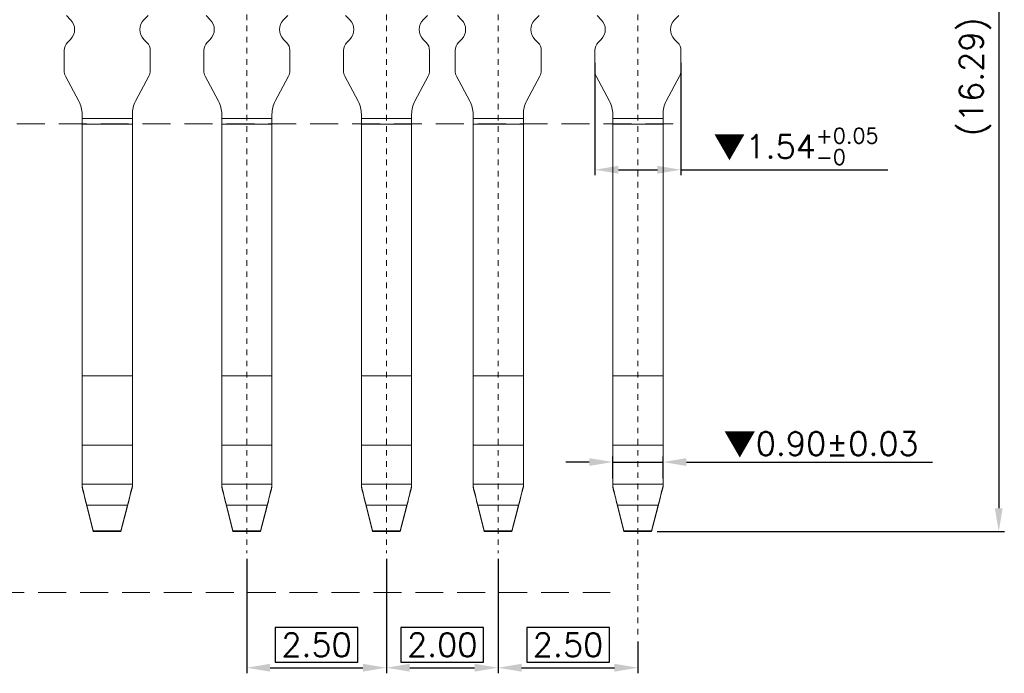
# Model space of a CAD drawing. Header units: millimetres. Extents: x -1657 to 8845, y -11980 to 3013.
# Tile 220 of 256: x 436 to 454, y 2291 to 2303. Entities that reach past the tile are written whole.
import ezdxf

# ---------------------------------------------------------------- set-up
doc = ezdxf.new("R2010")
doc.units = ezdxf.units.MM
doc.linetypes.add('CENTER', pattern=[2, 1.25, -0.25, 0.25, -0.25])
doc.linetypes.add('DASHED2', pattern=[0.375, 0.25, -0.125])
doc.layers.add('51', color=6, linetype='CENTER')
doc.layers.add('标注', color=3, linetype='Continuous', lineweight=9)
doc.styles.add('ROMANS', font='ROMANS.SHX')
doc.dimstyles.new('STANDARD$0', dxfattribs={"dimscale": 0.166667, "dimtxt": 2.5, "dimasz": 1.8, "dimexe": 0.5, "dimexo": 0.5, "dimgap": 1, "dimtad": 0, "dimzin": 0, "dimdsep": 46, "dimtxsty": 'ROMANS', "dimcen": 0, "dimclrd": 256, "dimclre": 256, "dimclrt": 4, "dimadec": 0, "dimazin": 0, "dimtfac": 0.7, "dimtofl": 0, "dimtmove": 0, "dimatfit": 3, "dimfxl": 0, "dimtolj": 1, "dimtzin": 0, "dimarcsym": 0})

# ---------------------------------------------------------------- blocks, each defined once
blk = doc.blocks.new('*D251')
at = {"color": 0, "linetype": 'Continuous', "lineweight": -2, "ltscale": 5}
for p, q in [((447.744, 2309.903), (454.104, 2309.903)), ((454.004, 2309.483), (454.004, 2294.035)), ((447.889, 2293.615), (454.104, 2293.615))]:
    blk.add_line(p, q, dxfattribs=at)
at = {"color": 0, "linetype": 'Continuous', "ltscale": 5}
for points in [[(453.934, 2309.483), (454.074, 2309.483), (454.004, 2309.903)], [(453.934, 2294.035), (454.074, 2294.035), (454.004, 2293.615)]]:
    blk.add_solid(points, dxfattribs=at)
at = {"layer": 'Defpoints', "color": 0, "linetype": 'Continuous', "ltscale": 5}
for p in [(447.644, 2309.903), (447.789, 2293.615), (454.004, 2293.615)]:
    blk.add_point(p, dxfattribs=at)
at = {"color": 0, "linetype": 'Continuous', "lineweight": 9, "ltscale": 5, "insert": (453.584, 2301.759), "char_height": 0.42, "attachment_point": 5, "rotation": 90, "style": 'ROMANS'}
blk.add_mtext('\\A1;(16.29)', dxfattribs=at)
blk = doc.blocks.new('*D214')
at = {"color": 0, "linetype": 'Continuous', "lineweight": -2, "ltscale": 5}
for p, q in [((440.541, 2293.127), (440.541, 2291.078)), ((443.041, 2293.127), (443.041, 2291.078)), ((442.531, 2291.898), (441.051, 2291.898)), ((441.051, 2291.898), (441.051, 2291.278)), ((442.531, 2291.278), (442.531, 2291.898)), ((441.051, 2291.278), (442.531, 2291.278)), ((440.961, 2291.178), (442.621, 2291.178))]:
    blk.add_line(p, q, dxfattribs=at)
at = {"color": 0, "linetype": 'Continuous', "ltscale": 5}
for points in [[(440.961, 2291.248), (440.961, 2291.108), (440.541, 2291.178)], [(442.621, 2291.248), (442.621, 2291.108), (443.041, 2291.178)]]:
    blk.add_solid(points, dxfattribs=at)
at = {"layer": 'Defpoints', "color": 0, "linetype": 'Continuous', "ltscale": 5}
for p in [(440.541, 2293.227), (443.041, 2293.227), (443.041, 2291.178)]:
    blk.add_point(p, dxfattribs=at)
at = {"color": 0, "linetype": 'Continuous', "lineweight": 9, "ltscale": 5, "insert": (441.791, 2291.588), "char_height": 0.42, "attachment_point": 5, "style": 'ROMANS'}
blk.add_mtext('\\A1;2.50', dxfattribs=at)
blk = doc.blocks.new('*D265')
at = {"color": 0, "linetype": 'Continuous', "lineweight": -2, "ltscale": 5}
for p, q in [((446.774, 2302.012), (446.774, 2299.995)), ((448.314, 2302.012), (448.314, 2299.995)), ((447.194, 2300.095), (447.894, 2300.095)), ((448.314, 2300.095), (452.016, 2300.095))]:
    blk.add_line(p, q, dxfattribs=at)
at = {"color": 0, "linetype": 'Continuous', "ltscale": 5}
for points in [[(447.194, 2300.165), (447.194, 2300.025), (446.774, 2300.095)], [(447.894, 2300.165), (447.894, 2300.025), (448.314, 2300.095)]]:
    blk.add_solid(points, dxfattribs=at)
at = {"layer": 'Defpoints', "color": 0, "linetype": 'Continuous', "ltscale": 5}
for p in [(446.774, 2302.112), (448.314, 2302.112), (448.314, 2300.095)]:
    blk.add_point(p, dxfattribs=at)
at = {"color": 0, "linetype": 'Continuous', "lineweight": 9, "ltscale": 5, "insert": (450.375, 2300.513), "char_height": 0.42, "attachment_point": 5, "style": 'ROMANS'}
blk.add_mtext('\\A1;{\\fSimSun|b0|i0|c134|p6;▼}1.54{\\H0.273000;\\S+0.05^ -0;}', dxfattribs=at)
blk = doc.blocks.new('*D219')
at = {"color": 0, "linetype": 'Continuous', "lineweight": -2, "ltscale": 5}
for p, q in [((445.041, 2293.127), (445.041, 2291.078)), ((447.033, 2291.898), (445.553, 2291.898)), ((445.553, 2291.898), (445.553, 2291.278)), ((447.033, 2291.278), (447.033, 2291.898)), ((447.544, 2291.648), (447.544, 2291.078)), ((445.553, 2291.278), (447.033, 2291.278)), ((445.461, 2291.178), (447.124, 2291.178))]:
    blk.add_line(p, q, dxfattribs=at)
at = {"color": 0, "linetype": 'Continuous', "ltscale": 5}
for points in [[(445.461, 2291.248), (445.461, 2291.108), (445.041, 2291.178)], [(447.124, 2291.248), (447.124, 2291.108), (447.544, 2291.178)]]:
    blk.add_solid(points, dxfattribs=at)
at = {"layer": 'Defpoints', "color": 0, "linetype": 'Continuous', "ltscale": 5}
for p in [(445.041, 2293.227), (447.544, 2291.748), (447.544, 2291.178)]:
    blk.add_point(p, dxfattribs=at)
at = {"color": 0, "linetype": 'Continuous', "lineweight": 9, "ltscale": 5, "insert": (446.293, 2291.588), "char_height": 0.42, "attachment_point": 5, "style": 'ROMANS'}
blk.add_mtext('\\A1;2.50', dxfattribs=at)
blk = doc.blocks.new('*D277')
at = {"color": 0, "linetype": 'Continuous', "lineweight": -2, "ltscale": 5}
for p, q in [((443.041, 2293.127), (443.041, 2291.078)), ((445.041, 2293.127), (445.041, 2291.078)), ((444.781, 2291.898), (443.301, 2291.898)), ((443.301, 2291.898), (443.301, 2291.278)), ((444.781, 2291.278), (444.781, 2291.898)), ((443.301, 2291.278), (444.781, 2291.278)), ((443.461, 2291.178), (444.621, 2291.178))]:
    blk.add_line(p, q, dxfattribs=at)
at = {"color": 0, "linetype": 'Continuous', "ltscale": 5}
for points in [[(443.461, 2291.248), (443.461, 2291.108), (443.041, 2291.178)], [(444.621, 2291.248), (444.621, 2291.108), (445.041, 2291.178)]]:
    blk.add_solid(points, dxfattribs=at)
at = {"layer": 'Defpoints', "color": 0, "linetype": 'Continuous', "ltscale": 5}
for p in [(443.041, 2293.227), (445.041, 2293.227), (445.041, 2291.178)]:
    blk.add_point(p, dxfattribs=at)
at = {"color": 0, "linetype": 'Continuous', "lineweight": 9, "ltscale": 5, "insert": (444.041, 2291.588), "char_height": 0.42, "attachment_point": 5, "style": 'ROMANS'}
blk.add_mtext('\\A1;2.00', dxfattribs=at)
blk = doc.blocks.new('*D278')
at = {"color": 0, "linetype": 'Continuous', "lineweight": -2, "ltscale": 5}
for p, q in [((447.094, 2294.568), (447.094, 2294.961)), ((447.994, 2294.568), (447.994, 2294.961)), ((446.674, 2294.861), (446.254, 2294.861)), ((447.094, 2294.861), (447.994, 2294.861)), ((448.414, 2294.861), (452.819, 2294.861))]:
    blk.add_line(p, q, dxfattribs=at)
at = {"color": 0, "linetype": 'Continuous', "ltscale": 5}
for points in [[(446.674, 2294.931), (446.674, 2294.791), (447.094, 2294.861)], [(448.414, 2294.931), (448.414, 2294.791), (447.994, 2294.861)]]:
    blk.add_solid(points, dxfattribs=at)
at = {"layer": 'Defpoints', "color": 0, "linetype": 'Continuous', "ltscale": 5}
for p in [(447.994, 2294.861), (447.094, 2294.468), (447.994, 2294.468)]:
    blk.add_point(p, dxfattribs=at)
at = {"color": 0, "linetype": 'Continuous', "lineweight": 9, "ltscale": 5, "insert": (450.826, 2295.171), "char_height": 0.42, "attachment_point": 5, "style": 'ROMANS'}
blk.add_mtext('\\A1;{\\fSimSun|b0|i0|c134|p6;▼}0.90%%p0.03', dxfattribs=at)

msp = doc.modelspace()

# ---------------------------------------------------------------- linework, layer by layer
at = {"color": 7, "linetype": 'Continuous', "lineweight": 15}
for p, q in [((437.3871, 2302.7819), (437.3125, 2302.8565)), ((438.7007, 2302.7819), (438.7753, 2302.8565)), ((439.8871, 2302.7819), (439.8125, 2302.8565)), ((441.2007, 2302.7819), (441.2753, 2302.8565)), ((442.3871, 2302.7819), (442.3125, 2302.8565)), ((443.7007, 2302.7819), (443.7753, 2302.8565)), ((444.3871, 2302.7819), (444.3125, 2302.8565)), ((445.7007, 2302.7819), (445.7753, 2302.8565)), ((446.8871, 2302.7819), (446.8125, 2302.8565)), ((448.2007, 2302.7819), (448.2753, 2302.8565)), ((437.3325, 2302.3737), (437.3871, 2302.4283)), ((438.7553, 2302.3737), (438.7007, 2302.4283)), ((439.8325, 2302.3737), (439.8871, 2302.4283)), ((441.2553, 2302.3737), (441.2007, 2302.4283)), ((442.3325, 2302.3737), (442.3871, 2302.4283)), ((443.7553, 2302.3737), (443.7007, 2302.4283)), ((444.3325, 2302.3737), (444.3871, 2302.4283)), ((445.7553, 2302.3737), (445.7007, 2302.4283)), ((446.8325, 2302.3737), (446.8871, 2302.4283)), ((448.2553, 2302.3737), (448.2007, 2302.4283)), ((437.2739, 2301.8651), (437.2739, 2302.2323)), ((438.8139, 2301.8651), (438.8139, 2302.2323)), ((439.7739, 2301.8651), (439.7739, 2302.2323)), ((441.3139, 2301.8651), (441.3139, 2302.2323)), ((442.2739, 2301.8651), (442.2739, 2302.2323)), ((443.8139, 2301.8651), (443.8139, 2302.2323)), ((444.2739, 2301.8651), (444.2739, 2302.2323)), ((445.8139, 2301.8651), (445.8139, 2302.2323)), ((446.7739, 2301.8651), (446.7739, 2302.2323)), ((448.3139, 2301.8651), (448.3139, 2302.2323)), ((437.5351, 2301.3254), (437.2974, 2301.771)), ((438.5527, 2301.3254), (438.7904, 2301.771)), ((440.0351, 2301.3254), (439.7974, 2301.771)), ((441.0527, 2301.3254), (441.2904, 2301.771)), ((442.5351, 2301.3254), (442.2974, 2301.771)), ((443.5527, 2301.3254), (443.7904, 2301.771)), ((444.5351, 2301.3254), (444.2974, 2301.771)), ((445.5527, 2301.3254), (445.7904, 2301.771)), ((447.0351, 2301.3254), (446.7974, 2301.771)), ((448.0527, 2301.3254), (448.2904, 2301.771)), ((437.5939, 2301.0155), (437.5939, 2301.0901)), ((438.4939, 2301.0155), (437.5939, 2301.0155)), ((437.5939, 2300.9095), (437.5939, 2301.0155)), ((438.4939, 2301.0155), (438.4939, 2301.0901)), ((438.4939, 2300.9095), (438.4939, 2301.0155)), ((440.0939, 2301.0155), (440.0939, 2301.0901)), ((440.0939, 2300.9095), (440.0939, 2301.0155)), ((440.9939, 2301.0155), (440.0939, 2301.0155)), ((440.9939, 2301.0155), (440.9939, 2301.0901)), ((440.9939, 2300.9095), (440.9939, 2301.0155)), ((442.5939, 2301.0155), (442.5939, 2301.0901)), ((442.5939, 2300.9095), (442.5939, 2301.0155)), ((443.4939, 2301.0155), (442.5939, 2301.0155)), ((443.4939, 2301.0155), (443.4939, 2301.0901)), ((443.4939, 2300.9095), (443.4939, 2301.0155)), ((444.5939, 2301.0155), (444.5939, 2301.0901)), ((444.5939, 2300.9095), (444.5939, 2301.0155)), ((445.4939, 2301.0155), (444.5939, 2301.0155)), ((445.4939, 2301.0155), (445.4939, 2301.0901)), ((445.4939, 2300.9095), (445.4939, 2301.0155)), ((447.0939, 2301.0155), (447.0939, 2301.0901)), ((447.0939, 2300.9095), (447.0939, 2301.0155)), ((447.9939, 2301.0155), (447.0939, 2301.0155)), ((447.9939, 2301.0155), (447.9939, 2301.0901)), ((447.9939, 2300.9095), (447.9939, 2301.0155)), ((438.4939, 2300.9095), (437.5939, 2300.9095)), ((437.5939, 2296.4066), (437.5939, 2300.9095)), ((438.4939, 2296.4066), (438.4939, 2300.9095)), ((440.0939, 2296.4066), (440.0939, 2300.9095)), ((440.9939, 2300.9095), (440.0939, 2300.9095)), ((440.9939, 2296.4066), (440.9939, 2300.9095)), ((442.5939, 2296.4066), (442.5939, 2300.9095)), ((443.4939, 2300.9095), (442.5939, 2300.9095)), ((443.4939, 2296.4066), (443.4939, 2300.9095)), ((444.5939, 2296.4066), (444.5939, 2300.9095)), ((445.4939, 2300.9095), (444.5939, 2300.9095)), ((445.4939, 2296.4066), (445.4939, 2300.9095)), ((447.0939, 2296.4066), (447.0939, 2300.9095)), ((447.9939, 2300.9095), (447.0939, 2300.9095)), ((447.9939, 2296.4066), (447.9939, 2300.9095)), ((438.4939, 2296.4066), (437.5939, 2296.4066)), ((437.5939, 2295.1637), (437.5939, 2296.4066)), ((438.4939, 2295.1637), (438.4939, 2296.4066)), ((440.0939, 2295.1637), (440.0939, 2296.4066)), ((440.9939, 2296.4066), (440.0939, 2296.4066)), ((440.9939, 2295.1637), (440.9939, 2296.4066)), ((442.5939, 2295.1637), (442.5939, 2296.4066)), ((443.4939, 2296.4066), (442.5939, 2296.4066)), ((443.4939, 2295.1637), (443.4939, 2296.4066)), ((444.5939, 2295.1637), (444.5939, 2296.4066)), ((445.4939, 2296.4066), (444.5939, 2296.4066)), ((445.4939, 2295.1637), (445.4939, 2296.4066)), ((447.0939, 2295.1637), (447.0939, 2296.4066)), ((447.9939, 2296.4066), (447.0939, 2296.4066)), ((447.9939, 2295.1637), (447.9939, 2296.4066)), ((438.4939, 2295.1637), (437.5939, 2295.1637)), ((437.5939, 2294.4677), (437.5939, 2295.1637)), ((438.4939, 2294.4677), (438.4939, 2295.1637)), ((440.0939, 2294.4677), (440.0939, 2295.1637)), ((440.9939, 2295.1637), (440.0939, 2295.1637)), ((440.9939, 2294.4677), (440.9939, 2295.1637)), ((442.5939, 2294.4677), (442.5939, 2295.1637)), ((443.4939, 2295.1637), (442.5939, 2295.1637)), ((443.4939, 2294.4677), (443.4939, 2295.1637)), ((444.5939, 2294.4677), (444.5939, 2295.1637)), ((445.4939, 2295.1637), (444.5939, 2295.1637)), ((445.4939, 2294.4677), (445.4939, 2295.1637)), ((447.0939, 2294.4677), (447.0939, 2295.1637)), ((447.9939, 2295.1637), (447.0939, 2295.1637)), ((447.9939, 2294.4677), (447.9939, 2295.1637)), ((438.4939, 2294.4677), (437.5939, 2294.4677)), ((437.5939, 2294.4333), (437.5939, 2294.4677)), ((437.5939, 2294.418), (437.5939, 2294.4333)), ((438.4939, 2294.4333), (438.4939, 2294.4677)), ((438.4939, 2294.4333), (438.4939, 2294.418)), ((440.0939, 2294.4333), (440.0939, 2294.4677)), ((440.9939, 2294.4677), (440.0939, 2294.4677)), ((440.0939, 2294.418), (440.0939, 2294.4333)), ((440.9939, 2294.4333), (440.9939, 2294.4677)), ((440.9939, 2294.4333), (440.9939, 2294.418)), ((442.5939, 2294.4333), (442.5939, 2294.4677)), ((443.4939, 2294.4677), (442.5939, 2294.4677)), ((442.5939, 2294.418), (442.5939, 2294.4333)), ((443.4939, 2294.4333), (443.4939, 2294.4677)), ((443.4939, 2294.4333), (443.4939, 2294.418)), ((444.5939, 2294.4333), (444.5939, 2294.4677)), ((445.4939, 2294.4677), (444.5939, 2294.4677)), ((444.5939, 2294.418), (444.5939, 2294.4333)), ((445.4939, 2294.4333), (445.4939, 2294.4677)), ((445.4939, 2294.4333), (445.4939, 2294.418)), ((447.0939, 2294.4333), (447.0939, 2294.4677)), ((447.9939, 2294.4677), (447.0939, 2294.4677)), ((447.0939, 2294.418), (447.0939, 2294.4333)), ((447.9939, 2294.4333), (447.9939, 2294.4677)), ((447.9939, 2294.4333), (447.9939, 2294.418)), ((438.4065, 2294.0863), (437.6792, 2294.0863)), ((437.6792, 2294.0863), (437.7939, 2293.6282)), ((437.7939, 2293.6151), (437.6792, 2294.0732)), ((438.2889, 2293.6282), (438.4065, 2294.0863)), ((438.4065, 2294.0732), (438.2889, 2293.6151)), ((440.1792, 2294.0863), (440.2939, 2293.6282)), ((440.9065, 2294.0863), (440.1792, 2294.0863)), ((440.2939, 2293.6151), (440.1792, 2294.0732)), ((440.7889, 2293.6282), (440.9065, 2294.0863)), ((440.9065, 2294.0732), (440.7889, 2293.6151)), ((442.6792, 2294.0863), (442.7939, 2293.6282)), ((443.4065, 2294.0863), (442.6792, 2294.0863)), ((442.7939, 2293.6151), (442.6792, 2294.0732)), ((443.2889, 2293.6282), (443.4065, 2294.0863)), ((443.4065, 2294.0732), (443.2889, 2293.6151)), ((444.6792, 2294.0863), (444.7939, 2293.6282)), ((445.4065, 2294.0863), (444.6792, 2294.0863)), ((444.7939, 2293.6151), (444.6792, 2294.0732)), ((445.2889, 2293.6282), (445.4065, 2294.0863)), ((445.4065, 2294.0732), (445.2889, 2293.6151)), ((447.1792, 2294.0863), (447.2939, 2293.6282)), ((447.9065, 2294.0863), (447.1792, 2294.0863)), ((447.2939, 2293.6151), (447.1792, 2294.0732)), ((447.7889, 2293.6282), (447.9065, 2294.0863)), ((447.9065, 2294.0732), (447.7889, 2293.6151)), ((437.7939, 2293.6282), (437.7939, 2293.6151)), ((438.2889, 2293.6282), (437.7939, 2293.6282)), ((438.2889, 2293.6151), (437.7939, 2293.6151)), ((438.2889, 2293.6151), (438.2889, 2293.6282)), ((440.7889, 2293.6282), (440.2939, 2293.6282)), ((440.2939, 2293.6282), (440.2939, 2293.6151)), ((440.7889, 2293.6151), (440.2939, 2293.6151)), ((440.7889, 2293.6151), (440.7889, 2293.6282)), ((443.2889, 2293.6282), (442.7939, 2293.6282)), ((442.7939, 2293.6282), (442.7939, 2293.6151)), ((443.2889, 2293.6151), (442.7939, 2293.6151)), ((443.2889, 2293.6151), (443.2889, 2293.6282)), ((445.2889, 2293.6282), (444.7939, 2293.6282)), ((444.7939, 2293.6282), (444.7939, 2293.6151)), ((445.2889, 2293.6151), (444.7939, 2293.6151)), ((445.2889, 2293.6151), (445.2889, 2293.6282)), ((447.7889, 2293.6282), (447.2939, 2293.6282)), ((447.2939, 2293.6282), (447.2939, 2293.6151)), ((447.7889, 2293.6151), (447.2939, 2293.6151)), ((447.7889, 2293.6151), (447.7889, 2293.6282))]:
    msp.add_line(p, q, dxfattribs=at)
for centre, radius, start, end in [((437.2104, 2302.6051), 0.25, 315, 45), ((438.8775, 2302.6051), 0.25, 135, 225), ((439.7104, 2302.6051), 0.25, 315, 45), ((441.3775, 2302.6051), 0.25, 135, 225), ((442.2104, 2302.6051), 0.25, 315, 45), ((443.8775, 2302.6051), 0.25, 135, 225), ((444.2104, 2302.6051), 0.25, 315, 45), ((445.8775, 2302.6051), 0.25, 135, 225), ((446.7104, 2302.6051), 0.25, 315, 45), ((448.3775, 2302.6051), 0.25, 135, 225), ((437.4739, 2302.2323), 0.2, 135, 180), ((438.6139, 2302.2323), 0.2, 0, 45), ((439.9739, 2302.2323), 0.2, 135, 180), ((441.1139, 2302.2323), 0.2, 0, 45), ((442.4739, 2302.2323), 0.2, 135, 180), ((443.6139, 2302.2323), 0.2, 0, 45), ((444.4739, 2302.2323), 0.2, 135, 180), ((445.6139, 2302.2323), 0.2, 0, 45), ((446.9739, 2302.2323), 0.2, 135, 180), ((448.1139, 2302.2323), 0.2, 0, 45), ((437.4739, 2301.8651), 0.2, 180, 208.07249), ((438.6139, 2301.8651), 0.2, 331.92751, 0), ((439.9739, 2301.8651), 0.2, 180, 208.07249), ((441.1139, 2301.8651), 0.2, 331.92751, 0), ((442.4739, 2301.8651), 0.2, 180, 208.07249), ((443.6139, 2301.8651), 0.2, 331.92751, 0), ((444.4739, 2301.8651), 0.2, 180, 208.07249), ((445.6139, 2301.8651), 0.2, 331.92751, 0), ((446.9739, 2301.8651), 0.2, 180, 208.07249), ((448.1139, 2301.8651), 0.2, 331.92751, 0), ((437.0939, 2301.0901), 0.5, 0, 28.07249), ((438.9939, 2301.0901), 0.5, 151.92751, 180), ((439.5939, 2301.0901), 0.5, 0, 28.07249), ((441.4939, 2301.0901), 0.5, 151.92751, 180), ((442.0939, 2301.0901), 0.5, 0, 28.07249), ((442.0939, 2301.0901), 0.5, 0, 28.07249), ((443.9939, 2301.0901), 0.5, 151.92751, 180), ((444.0939, 2301.0901), 0.5, 0, 28.07249), ((445.9939, 2301.0901), 0.5, 151.92751, 180), ((446.5939, 2301.0901), 0.5, 0, 28.07249), ((448.4939, 2301.0901), 0.5, 151.92751, 180)]:
    msp.add_arc(centre, radius, start, end, dxfattribs=at)
for centre, major_axis, ratio, start_param, end_param in [((437.6792, 2294.1151), (-0.1373, 0.55), 0.0123162, 0.9507818, 1.6200809), ((437.6792, 2294.1151), (-0.1998, 0.8), 0.0123162, 1.1794059, 1.6200809), ((438.4065, 2294.1151), (0.1408, 0.55), 0.0125867, 4.6632506, 5.3325497), ((438.4065, 2294.1151), (0.2048, 0.8), 0.0125867, 4.6632506, 5.1039255), ((440.1792, 2294.1151), (-0.1373, 0.55), 0.0123162, 0.9507818, 1.6200809), ((440.1792, 2294.1151), (-0.1998, 0.8), 0.0123162, 1.1794059, 1.6200809), ((440.9065, 2294.1151), (0.1408, 0.55), 0.0125867, 4.6632506, 5.3325497), ((440.9065, 2294.1151), (0.2048, 0.8), 0.0125867, 4.6632506, 5.1039255), ((442.6792, 2294.1151), (-0.1373, 0.55), 0.0123162, 0.9507818, 1.6200809), ((442.6792, 2294.1151), (-0.1998, 0.8), 0.0123162, 1.1794059, 1.6200809), ((443.4065, 2294.1151), (0.1408, 0.55), 0.0125867, 4.6632506, 5.3325497), ((443.4065, 2294.1151), (0.2048, 0.8), 0.0125867, 4.6632506, 5.1039255), ((444.6792, 2294.1151), (-0.1373, 0.55), 0.0123162, 0.9507818, 1.6200809), ((444.6792, 2294.1151), (-0.1998, 0.8), 0.0123162, 1.1794059, 1.6200809), ((445.4065, 2294.1151), (0.1408, 0.55), 0.0125867, 4.6632506, 5.3325497), ((445.4065, 2294.1151), (0.2048, 0.8), 0.0125867, 4.6632506, 5.1039255), ((447.1792, 2294.1151), (-0.1373, 0.55), 0.0123162, 0.9507818, 1.6200809), ((447.1792, 2294.1151), (-0.1998, 0.8), 0.0123162, 1.1794059, 1.6200809), ((447.9065, 2294.1151), (0.1408, 0.55), 0.0125867, 4.6632506, 5.3325497), ((447.9065, 2294.1151), (0.2048, 0.8), 0.0125867, 4.6632506, 5.1039255)]:
    msp.add_ellipse(centre, major_axis=major_axis, ratio=ratio, start_param=start_param, end_param=end_param, dxfattribs=at)
at = {"layer": '51', "color": 1, "lineweight": 9, "ltscale": 0.03}
for p, q in [((440.5414, 2312.2758), (440.5414, 2293.2271)), ((443.0414, 2312.2758), (443.0414, 2293.2271)), ((445.0414, 2312.2758), (445.0414, 2293.2271)), ((447.5439, 2312.2758), (447.5439, 2291.7478))]:
    msp.add_line(p, q, dxfattribs=at)
at = {"layer": '标注', "color": 2, "linetype": 'DASHED2', "lineweight": 9, "ltscale": 2}
for p, q in [((448.1778, 2300.9151), (429.2818, 2300.9151)), ((428.56, 2292.5231), (447.0448, 2292.5231))]:
    msp.add_line(p, q, dxfattribs=at)

# ---------------------------------------------------------------- dimensions: what is measured, and where the dimension line sits
at = {"color": 3, "linetype": 'Continuous', "lineweight": 9}
dim = msp.add_linear_dim(base=(454.0035, 2293.6151), p1=(447.6439, 2309.9027), p2=(447.7889, 2293.6151), angle=90, text='(<>)', dimstyle='STANDARD$0', override={"dimscale": 1, "dimtxt": 0.42, "dimasz": 0.42, "dimexe": 0.1, "dimexo": 0.1, "dimgap": 0.1, "dimtad": 1, "dimrnd": 0.0005, "dimzin": 1, "dimcen": 0.09, "dimdle": 1, "dimclrd": 0, "dimclre": 0, "dimclrt": 0, "dimadec": 3, "dimazin": 2, "dimtfac": 1, "dimtofl": 1}, dxfattribs=at)
dim.commit()
dim.dimension.update_dxf_attribs({"geometry": '*D251', "text_midpoint": (453.5835, 2301.7589)})
for base, p1, p2, text, override, picture, middle in [((448.3139, 2300.0946), (446.7739, 2302.1124), (448.3139, 2302.1124), '{\\fSimSun|b0|i0|c134|p6;\\M+2A1BF}<>', {"dimscale": 1, "dimtxt": 0.42, "dimasz": 0.42, "dimexe": 0.1, "dimexo": 0.1, "dimgap": 0.1, "dimtad": 1, "dimrnd": 0.0005, "dimzin": 1, "dimcen": 0.09, "dimdle": 1, "dimclrd": 0, "dimclre": 0, "dimclrt": 0, "dimadec": 3, "dimazin": 2, "dimtol": 1, "dimtp": 0.05, "dimtm": 1e-09, "dimtfac": 0.65, "dimtofl": 1, "dimtzin": 8}, '*D265', (450.3749, 2300.5131)), ((447.9939, 2294.8613), (447.0939, 2294.4677), (447.9939, 2294.4677), '{\\fSimSun|b0|i0|c134|p6;\\M+2A1BF}<>%%p0.03', {"dimscale": 1, "dimtxt": 0.42, "dimasz": 0.42, "dimexe": 0.1, "dimexo": 0.1, "dimgap": 0.1, "dimtad": 1, "dimrnd": 0.0005, "dimzin": 1, "dimcen": 0.09, "dimdle": 1, "dimclrd": 0, "dimclre": 0, "dimclrt": 0, "dimadec": 3, "dimazin": 2, "dimtfac": 1, "dimtofl": 1}, '*D278', (450.8264, 2295.1713))]:
    dim = msp.add_linear_dim(base=base, p1=p1, p2=p2, text=text, dimstyle='STANDARD$0', override=override, dxfattribs=at)
    dim.commit()
    dim.dimension.update_dxf_attribs({"geometry": picture, "text_midpoint": middle})
for base, p1, p2, picture, middle in [((443.0414, 2291.178), (440.5414, 2293.2271), (443.0414, 2293.2271), '*D214', (441.7914, 2291.588)), ((445.0414, 2291.178), (443.0414, 2293.2271), (445.0414, 2293.2271), '*D277', (444.0414, 2291.588)), ((447.5439, 2291.178), (445.0414, 2293.2271), (447.5439, 2291.7478), '*D219', (446.2927, 2291.588))]:
    dim = msp.add_linear_dim(base=base, p1=p1, p2=p2, dimstyle='STANDARD$0', override={"dimscale": 1, "dimtxt": 0.42, "dimasz": 0.42, "dimexe": 0.1, "dimexo": 0.1, "dimgap": -0.1, "dimtad": 1, "dimrnd": 0.0005, "dimzin": 1, "dimcen": 0.09, "dimdle": 1, "dimclrd": 0, "dimclre": 0, "dimclrt": 0, "dimadec": 3, "dimazin": 2, "dimtfac": 1, "dimtofl": 1}, dxfattribs=at)
    dim.commit()
    dim.dimension.update_dxf_attribs({"geometry": picture, "text_midpoint": middle})

doc.saveas('drawing.dxf')
